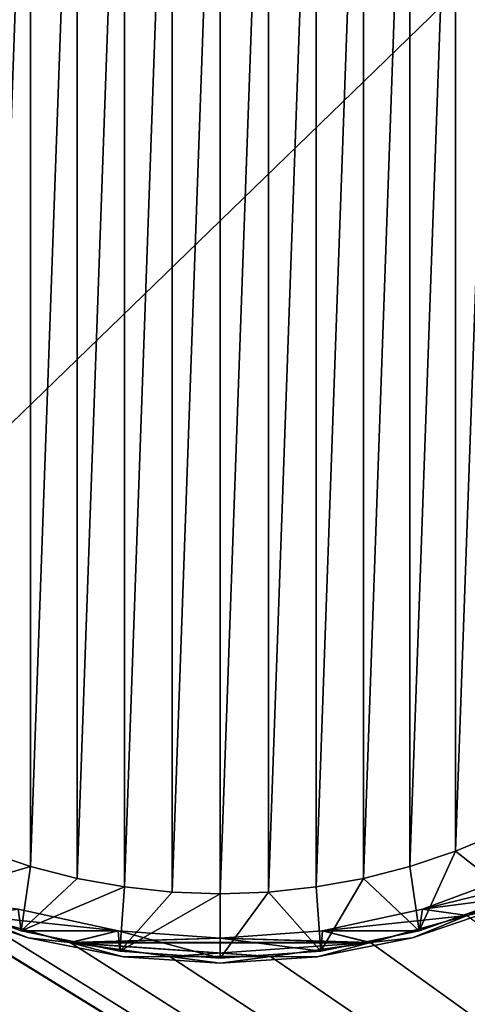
# Model space of a CAD drawing. Header units: metres. Extents: x -50 to 50, y -50 to 50.
# Tile 4 of 10: x -4 to 5, y -16 to 4. Entities that reach past the tile are written whole.
import ezdxf

# ---------------------------------------------------------------- set-up
doc = ezdxf.new("R2010")
doc.units = ezdxf.units.M
doc.layers.add('solid_BATH_SPOUT-SQUARE_ASM_SW0001', color=7, linetype='CONTINUOUS')

msp = doc.modelspace()

# ---------------------------------------------------------------- linework, layer by layer
at = {"layer": 'solid_BATH_SPOUT-SQUARE_ASM_SW0001'}
for points in [[(49.5, 48, 38.299999), (-49.5, 48, 38.299999), (-49.5, -48, 38.299999)], [(49.5, 48, 38.299999), (-49.5, -48, 38.299999), (49.5, -48, 38.299999)], [(-1.935518, -13.461543, -181.5), (-1.935518, 13.461543, -181.5), (-0.970597, 13.565315, -181.5)], [(-0.970597, -13.565315, -181.5), (-1.935518, -13.461543, -181.5), (-0.970597, 13.565315, -181.5)], [(-0.970597, -13.565315, -181.5), (0, 13.6, -181.5), (0, -13.6, -181.5)], [(-0.970597, -13.565315, -181.5), (-0.970597, 13.565315, -181.5), (0, 13.6, -181.5)], [(0, 13.6, -181.5), (0.970597, 13.565315, -181.5), (0, -13.6, -181.5)], [(0.970597, 13.565315, -181.5), (0.970597, -13.565315, -181.5), (0, -13.6, -181.5)], [(0.970597, 13.565315, -181.5), (1.935518, 13.461543, -181.5), (0.970597, -13.565315, -181.5)], [(-2.890746, -13.28921, -181.5), (-2.890746, 13.28921, -181.5), (-1.935518, 13.461543, -181.5)], [(-1.935518, -13.461543, -181.5), (-2.890746, -13.28921, -181.5), (-1.935518, 13.461543, -181.5)], [(1.935518, 13.461543, -181.5), (1.935518, -13.461543, -181.5), (0.970597, -13.565315, -181.5)], [(1.935518, 13.461543, -181.5), (2.890746, 13.28921, -181.5), (1.935518, -13.461543, -181.5)], [(-3.831446, -13.049136, -181.5), (-3.831446, 13.049136, -181.5), (-2.890746, 13.28921, -181.5)], [(-2.890746, -13.28921, -181.5), (-3.831446, -13.049136, -181.5), (-2.890746, 13.28921, -181.5)], [(2.890746, 13.28921, -181.5), (2.890746, -13.28921, -181.5), (1.935518, -13.461543, -181.5)], [(2.890746, 13.28921, -181.5), (3.831446, 13.049136, -181.5), (2.890746, -13.28921, -181.5)], [(-4.752854, -12.742458, -181.5), (-4.752854, 12.742458, -181.5), (-3.831446, 13.049136, -181.5)], [(-3.831446, -13.049136, -181.5), (-4.752854, -12.742458, -181.5), (-3.831446, 13.049136, -181.5)], [(3.831446, 13.049136, -181.5), (3.831446, -13.049136, -181.5), (2.890746, -13.28921, -181.5)], [(3.831446, 13.049136, -181.5), (4.752854, 12.742458, -181.5), (3.831446, -13.049136, -181.5)], [(4.752854, 12.742458, -181.5), (4.752854, -12.742458, -181.5), (3.831446, -13.049136, -181.5)], [(4.752854, 12.742458, -181.5), (5.649739, 12.37093, -181.5), (4.752854, -12.742458, -181.5)], [(5.649739, 12.37093, -181.5), (5.649739, -12.37093, -181.5), (4.752854, -12.742458, -181.5)], [(49.5, -48, 31.5), (-49.5, -48, 31.5), (-8.592485, -12.172887, 31.5)], [(49.5, -48, 31.5), (-8.592485, -12.172887, 31.5), (-6.854944, -13.22948, 31.5)], [(5.936176, -13.666449, -180.199997), (4.752854, -12.742458, -181.5), (5.649739, -12.37093, -181.5)], [(-5.936176, -13.666449, -180.199997), (-4.752854, -12.742458, -181.5), (-3.831446, -13.049136, -181.5)], [(4.019972, -14.347467, -180.199997), (3.831446, -13.049136, -181.5), (4.752854, -12.742458, -181.5)], [(4.019972, -14.347467, -180.199997), (4.752854, -12.742458, -181.5), (5.936176, -13.666449, -180.199997)], [(-4.019972, -14.347467, -180.199997), (-5.936176, -13.666449, -180.199997), (-3.831446, -13.049136, -181.5)], [(-4.019972, -14.347467, -180.199997), (-3.831446, -13.049136, -181.5), (-2.890746, -13.28921, -181.5)], [(4.019972, -14.347467, -180.199997), (2.890746, -13.28921, -181.5), (3.831446, -13.049136, -181.5)], [(49.5, -48, 31.5), (-6.854944, -13.22948, 31.5), (-4.989808, -14.03965, 31.5)], [(-4.019972, -14.347467, -180.199997), (-2.890746, -13.28921, -181.5), (-1.935518, -13.461543, -181.5)], [(2.028883, -14.761221, -180.199997), (1.935518, -13.461543, -181.5), (2.890746, -13.28921, -181.5)], [(2.028883, -14.761221, -180.199997), (2.890746, -13.28921, -181.5), (4.019972, -14.347467, -180.199997)], [(4.084998, -13.912682, -136.5), (6.023618, -13.189594, -136.5), (4.085468, -13.912539, -136)], [(5.936044, -13.666481, -136.5), (6.023618, -13.189594, -136.5), (4.084998, -13.912682, -136.5)], [(4.085269, -13.912601, 5), (6.023375, -13.189699, 5), (6.854506, -13.229657, 5)], [(6.023241, -13.18974, 4.5), (6.023375, -13.189699, 5), (4.085269, -13.912601, 5)], [(6.023241, -13.18974, 4.5), (4.085269, -13.912601, 5), (4.085423, -13.912552, 4.5)], [(4.085269, -13.912601, 5), (6.854506, -13.229657, 5), (4.989079, -14.039867, 5)], [(6.023241, -13.18974, 4.5), (4.085423, -13.912552, 4.5), (6.855004, -13.229466, 4.5)], [(4.085423, -13.912552, 4.5), (4.989259, -14.039837, 4.5), (6.855004, -13.229466, 4.5)], [(6.023618, -13.189594, -136.5), (6.023316, -13.189707, -136), (4.085468, -13.912539, -136)], [(6.854996, -13.22947, -136), (4.085468, -13.912539, -136), (6.023316, -13.189707, -136)], [(6.854996, -13.22947, -136), (4.989277, -14.039831, -136), (4.085468, -13.912539, -136)], [(4.989808, -14.03965, 31.5), (4.989079, -14.039867, 5), (6.854506, -13.229657, 5)], [(6.855004, -13.229466, 4.5), (4.989259, -14.039837, 4.5), (6.854989, -13.22948, -25)], [(4.989259, -14.039837, 4.5), (4.989413, -14.039792, -25), (6.854989, -13.22948, -25)], [(4.989413, -14.039792, -106.5), (4.989277, -14.039831, -136), (6.854996, -13.22947, -136)], [(6.854989, -13.22948, -106.5), (4.989413, -14.039792, -106.5), (6.854996, -13.22947, -136)], [(5.740085, -13.858262, -106.326797), (4.989413, -14.039792, -106.5), (6.854989, -13.22948, -106.5)], [(6.854989, -13.22948, -25), (4.989413, -14.039792, -25), (5.740085, -13.858262, -25.173204)], [(-2.028883, -14.761221, -180.199997), (-4.019972, -14.347467, -180.199997), (-1.935518, -13.461543, -181.5)], [(-2.028883, -14.761221, -180.199997), (-1.935518, -13.461543, -181.5), (-0.970597, -13.565315, -181.5)], [(2.028883, -14.761221, -180.199997), (0.970597, -13.565315, -181.5), (1.935518, -13.461543, -181.5)], [(-5.936018, -13.666492, -136.5), (-5.936176, -13.666449, -180.199997), (-4.019972, -14.347467, -180.199997)], [(-4.020221, -14.347396, -136.5), (-4.084998, -13.912682, -136.5), (-5.936018, -13.666492, -136.5)], [(-4.020221, -14.347396, -136.5), (-5.936018, -13.666492, -136.5), (-4.019972, -14.347467, -180.199997)], [(-2.028883, -14.761221, -180.199997), (-0.970597, -13.565315, -181.5), (0, -13.6, -181.5)], [(0, -14.9, -180.199997), (-2.028883, -14.761221, -180.199997), (0, -13.6, -181.5)], [(0, -14.9, -180.199997), (0, -13.6, -181.5), (0.970597, -13.565315, -181.5)], [(2.028883, -14.761221, -180.199997), (0, -14.9, -180.199997), (0.970597, -13.565315, -181.5)], [(4.019972, -14.347467, -180.199997), (5.936176, -13.666449, -180.199997), (4.020244, -14.347389, -136.5)], [(5.936176, -13.666449, -180.199997), (5.936044, -13.666481, -136.5), (4.020244, -14.347389, -136.5)], [(5.936044, -13.666481, -136.5), (4.084998, -13.912682, -136.5), (4.020244, -14.347389, -136.5)], [(-3.882408, -14.488854, -106.326797), (-5.740085, -13.858262, -106.326797), (-4.989413, -14.039792, -106.5)], [(-5.740085, -13.858262, -25.173204), (-5.740085, -13.858262, -106.326797), (-3.882408, -14.488854, -106.326797)], [(-3.882408, -14.488854, -25.173204), (-5.740085, -13.858262, -25.173204), (-3.882408, -14.488854, -106.326797)], [(-4.989413, -14.039792, -25), (-5.740085, -13.858262, -25.173204), (-3.882408, -14.488854, -25.173204)], [(-2.063468, -14.352402, 4.5), (-4.085468, -13.912539, 4.5), (-4.989277, -14.039831, 4.5)], [(-4.989259, -14.039837, -136), (-4.085423, -13.912552, -136), (-2.063432, -14.352407, -136)], [(-4.085269, -13.912601, 5), (-2.06351, -14.352387, 5), (-4.989097, -14.039861, 5)], [(-2.063468, -14.352402, 4.5), (-4.085269, -13.912601, 5), (-4.085468, -13.912539, 4.5)], [(-2.063604, -14.352381, -136.5), (-2.063432, -14.352407, -136), (-4.085423, -13.912552, -136)], [(-4.084998, -13.912682, -136.5), (-2.063604, -14.352381, -136.5), (-4.085423, -13.912552, -136)], [(-2.063468, -14.352402, 4.5), (-2.06351, -14.352387, 5), (-4.085269, -13.912601, 5)], [(-4.020221, -14.347396, -136.5), (-2.063604, -14.352381, -136.5), (-4.084998, -13.912682, -136.5)], [(4.085423, -13.912552, 4.5), (2.06351, -14.352387, 5), (2.063432, -14.352407, 4.5)], [(4.085423, -13.912552, 4.5), (2.063432, -14.352407, 4.5), (4.989259, -14.039837, 4.5)], [(4.084998, -13.912682, -136.5), (4.085468, -13.912539, -136), (2.063468, -14.352402, -136)], [(4.989277, -14.039831, -136), (2.063468, -14.352402, -136), (4.085468, -13.912539, -136)], [(2.063604, -14.352381, -136.5), (4.084998, -13.912682, -136.5), (2.063468, -14.352402, -136)], [(4.085423, -13.912552, 4.5), (4.085269, -13.912601, 5), (2.06351, -14.352387, 5)], [(2.06351, -14.352387, 5), (4.085269, -13.912601, 5), (4.989079, -14.039867, 5)], [(4.020244, -14.347389, -136.5), (4.084998, -13.912682, -136.5), (2.063604, -14.352381, -136.5)], [(5.740085, -13.858262, -106.326797), (3.882408, -14.488854, -106.326797), (4.989413, -14.039792, -106.5)], [(3.882408, -14.488854, -25.173204), (3.882408, -14.488854, -106.326797), (5.740085, -13.858262, -106.326797)], [(5.740085, -13.858262, -25.173204), (3.882408, -14.488854, -25.173204), (5.740085, -13.858262, -106.326797)], [(4.989413, -14.039792, -25), (3.882408, -14.488854, -25.173204), (5.740085, -13.858262, -25.173204)], [(-3.031379, -14.58836, 31.5), (-4.989808, -14.03965, 31.5), (-4.989097, -14.039861, 5)], [(49.5, -48, 31.5), (-4.989808, -14.03965, 31.5), (-3.031379, -14.58836, 31.5)], [(-4.989413, -14.039792, -106.5), (-4.989259, -14.039837, -136), (-3.031772, -14.588248, -136)], [(-3.031663, -14.588318, -106.5), (-4.989413, -14.039792, -106.5), (-3.031772, -14.588248, -136)], [(-3.882408, -14.488854, -106.326797), (-4.989413, -14.039792, -106.5), (-3.031663, -14.588318, -106.5)], [(-3.031663, -14.588318, -25), (-4.989413, -14.039792, -25), (-3.882408, -14.488854, -25.173204)], [(-4.989277, -14.039831, 4.5), (-4.989413, -14.039792, -25), (-3.031663, -14.588318, -25)], [(-3.031807, -14.588241, 4.5), (-4.989277, -14.039831, 4.5), (-3.031663, -14.588318, -25)], [(-2.063468, -14.352402, 4.5), (-4.989277, -14.039831, 4.5), (-3.031807, -14.588241, 4.5)], [(-3.031772, -14.588248, -136), (-4.989259, -14.039837, -136), (-2.063432, -14.352407, -136)], [(-2.06351, -14.352387, 5), (-3.030949, -14.588448, 5), (-4.989097, -14.039861, 5)], [(-3.031379, -14.58836, 31.5), (-4.989097, -14.039861, 5), (-3.030949, -14.588448, 5)], [(2.063432, -14.352407, 4.5), (3.031772, -14.588248, 4.5), (4.989259, -14.039837, 4.5)], [(4.989277, -14.039831, -136), (3.031807, -14.588241, -136), (2.063468, -14.352402, -136)], [(2.06351, -14.352387, 5), (4.989079, -14.039867, 5), (3.030934, -14.58845, 5)], [(3.031379, -14.58836, 31.5), (3.030934, -14.58845, 5), (4.989079, -14.039867, 5)], [(4.989808, -14.03965, 31.5), (3.031379, -14.58836, 31.5), (4.989079, -14.039867, 5)], [(49.5, -48, 31.5), (3.031379, -14.58836, 31.5), (4.989808, -14.03965, 31.5)], [(4.989413, -14.039792, -106.5), (3.031663, -14.588318, -106.5), (4.989277, -14.039831, -136)], [(3.882408, -14.488854, -106.326797), (3.031663, -14.588318, -106.5), (4.989413, -14.039792, -106.5)], [(4.989413, -14.039792, -25), (3.031663, -14.588318, -25), (3.882408, -14.488854, -25.173204)], [(3.031772, -14.588248, 4.5), (3.031663, -14.588318, -25), (4.989413, -14.039792, -25)], [(3.031663, -14.588318, -106.5), (3.031807, -14.588241, -136), (4.989277, -14.039831, -136)], [(4.989259, -14.039837, 4.5), (3.031772, -14.588248, 4.5), (4.989413, -14.039792, -25)], [(-2.028814, -14.761214, -136.5), (-2.063604, -14.352381, -136.5), (-4.020221, -14.347396, -136.5)], [(-4.020221, -14.347396, -136.5), (-4.019972, -14.347467, -180.199997), (-2.028883, -14.761221, -180.199997)], [(-2.028814, -14.761214, -136.5), (-4.020221, -14.347396, -136.5), (-2.028883, -14.761221, -180.199997)], [(-1.957846, -14.871679, -106.326797), (-3.882408, -14.488854, -106.326797), (-3.031663, -14.588318, -106.5)], [(-3.882408, -14.488854, -25.173204), (-3.882408, -14.488854, -106.326797), (-1.957846, -14.871679, -106.326797)], [(-1.957846, -14.871679, -25.173204), (-3.882408, -14.488854, -25.173204), (-1.957846, -14.871679, -106.326797)], [(-3.031663, -14.588318, -25), (-3.882408, -14.488854, -25.173204), (-1.957846, -14.871679, -25.173204)], [(-2.063468, -14.352402, 4.5), (-3.031807, -14.588241, 4.5), (0, -14.5, 4.5)], [(0, -14.5, 4.5), (-3.031807, -14.588241, 4.5), (3.031772, -14.588248, 4.5)], [(-3.031772, -14.588248, -136), (-2.063432, -14.352407, -136), (0, -14.5, -136)], [(3.031807, -14.588241, -136), (-3.031772, -14.588248, -136), (0, -14.5, -136)], [(-2.06351, -14.352387, 5), (0, -14.5, 5), (-3.030949, -14.588448, 5)], [(0, -14.5, 5), (3.030934, -14.58845, 5), (-3.030949, -14.588448, 5)], [(-2.063604, -14.352381, -136.5), (0, -14.5, -136.5), (-2.063432, -14.352407, -136)], [(0, -14.9, -136.5), (0, -14.5, -136.5), (-2.063604, -14.352381, -136.5)], [(0, -14.9, -136.5), (-2.063604, -14.352381, -136.5), (-2.028814, -14.761214, -136.5)], [(0, -14.5, 4.5), (0, -14.5, 5), (-2.06351, -14.352387, 5)], [(-2.063468, -14.352402, 4.5), (0, -14.5, 4.5), (-2.06351, -14.352387, 5)], [(-2.063432, -14.352407, -136), (0, -14.5, -136.5), (0, -14.5, -136)], [(2.063604, -14.352381, -136.5), (0, -14.5, -136), (0, -14.5, -136.5)], [(2.028821, -14.761213, -136.5), (2.063604, -14.352381, -136.5), (0, -14.5, -136.5)], [(2.063604, -14.352381, -136.5), (2.063468, -14.352402, -136), (0, -14.5, -136)], [(2.06351, -14.352387, 5), (3.030934, -14.58845, 5), (0, -14.5, 5)], [(2.063432, -14.352407, 4.5), (2.06351, -14.352387, 5), (0, -14.5, 5)], [(3.031807, -14.588241, -136), (0, -14.5, -136), (2.063468, -14.352402, -136)], [(2.063432, -14.352407, 4.5), (0, -14.5, 5), (0, -14.5, 4.5)], [(2.063432, -14.352407, 4.5), (0, -14.5, 4.5), (3.031772, -14.588248, 4.5)], [(2.028821, -14.761213, -136.5), (0, -14.5, -136.5), (0, -14.9, -136.5)], [(3.882408, -14.488854, -106.326797), (1.957846, -14.871679, -106.326797), (3.031663, -14.588318, -106.5)], [(1.957846, -14.871679, -25.173204), (1.957846, -14.871679, -106.326797), (3.882408, -14.488854, -106.326797)], [(3.882408, -14.488854, -25.173204), (1.957846, -14.871679, -25.173204), (3.882408, -14.488854, -106.326797)], [(3.031663, -14.588318, -25), (1.957846, -14.871679, -25.173204), (3.882408, -14.488854, -25.173204)], [(4.020244, -14.347389, -136.5), (2.063604, -14.352381, -136.5), (2.028821, -14.761213, -136.5)], [(4.019972, -14.347467, -180.199997), (4.020244, -14.347389, -136.5), (2.028821, -14.761213, -136.5)], [(2.028883, -14.761221, -180.199997), (4.019972, -14.347467, -180.199997), (2.028821, -14.761213, -136.5)], [(-3.031807, -14.588241, 4.5), (-3.031663, -14.588318, -25), (-1.017095, -14.865245, -25)], [(-1.01691, -14.86526, 4.5), (-3.031807, -14.588241, 4.5), (-1.017095, -14.865245, -25)], [(3.031772, -14.588248, 4.5), (-3.031807, -14.588241, 4.5), (-1.01691, -14.86526, 4.5)], [(3.031807, -14.588241, -136), (1.01691, -14.86526, -136), (-3.031772, -14.588248, -136)], [(1.01691, -14.86526, -136), (-1.016863, -14.865264, -136), (-3.031772, -14.588248, -136)], [(-3.031663, -14.588318, -106.5), (-3.031772, -14.588248, -136), (-1.016863, -14.865264, -136)], [(-1.017095, -14.865245, -106.5), (-3.031663, -14.588318, -106.5), (-1.016863, -14.865264, -136)], [(-1.957846, -14.871679, -106.326797), (-3.031663, -14.588318, -106.5), (-1.017095, -14.865245, -106.5)], [(-1.017095, -14.865245, -25), (-3.031663, -14.588318, -25), (-1.957846, -14.871679, -25.173204)], [(-1.01697, -14.865245, 31.5), (-3.031379, -14.58836, 31.5), (-3.030949, -14.588448, 5)], [(49.5, -48, 31.5), (-3.031379, -14.58836, 31.5), (-1.01697, -14.865245, 31.5)], [(1.016562, -14.865279, 5), (-1.016574, -14.865278, 5), (-3.030949, -14.588448, 5)], [(-1.01697, -14.865245, 31.5), (-3.030949, -14.588448, 5), (-1.016574, -14.865278, 5)], [(3.030934, -14.58845, 5), (1.016562, -14.865279, 5), (-3.030949, -14.588448, 5)], [(3.031772, -14.588248, 4.5), (-1.01691, -14.86526, 4.5), (1.016863, -14.865264, 4.5)], [(1.01697, -14.865245, 31.5), (1.016562, -14.865279, 5), (3.030934, -14.58845, 5)], [(3.031772, -14.588248, 4.5), (1.016863, -14.865264, 4.5), (3.031663, -14.588318, -25)], [(1.016863, -14.865264, 4.5), (1.017095, -14.865245, -25), (3.031663, -14.588318, -25)], [(1.017095, -14.865245, -106.5), (1.01691, -14.86526, -136), (3.031807, -14.588241, -136)], [(3.031379, -14.58836, 31.5), (1.01697, -14.865245, 31.5), (3.030934, -14.58845, 5)], [(49.5, -48, 31.5), (1.01697, -14.865245, 31.5), (3.031379, -14.58836, 31.5)], [(3.031663, -14.588318, -106.5), (1.017095, -14.865245, -106.5), (3.031807, -14.588241, -136)], [(1.957846, -14.871679, -106.326797), (1.017095, -14.865245, -106.5), (3.031663, -14.588318, -106.5)], [(3.031663, -14.588318, -25), (1.017095, -14.865245, -25), (1.957846, -14.871679, -25.173204)], [(-2.028814, -14.761214, -136.5), (-2.028883, -14.761221, -180.199997), (0, -14.9, -180.199997)], [(0, -14.9, -136.5), (-2.028814, -14.761214, -136.5), (0, -14.9, -180.199997)], [(0, -15, -106.326797), (-1.957846, -14.871679, -106.326797), (-1.017095, -14.865245, -106.5)], [(-1.017095, -14.865245, -25), (-1.957846, -14.871679, -25.173204), (0, -15, -25.173204)], [(-1.957846, -14.871679, -25.173204), (-1.957846, -14.871679, -106.326797), (0, -15, -106.326797)], [(0, -15, -25.173204), (-1.957846, -14.871679, -25.173204), (0, -15, -106.326797)], [(-1.017095, -14.865245, -106.5), (-1.016863, -14.865264, -136), (1.01691, -14.86526, -136)], [(1.017095, -14.865245, -106.5), (-1.017095, -14.865245, -106.5), (1.01691, -14.86526, -136)], [(0, -15, -106.326797), (-1.017095, -14.865245, -106.5), (1.017095, -14.865245, -106.5)], [(1.017095, -14.865245, -25), (-1.017095, -14.865245, -25), (0, -15, -25.173204)], [(-1.01691, -14.86526, 4.5), (-1.017095, -14.865245, -25), (1.017095, -14.865245, -25)], [(-1.01697, -14.865245, 31.5), (-1.016574, -14.865278, 5), (1.016562, -14.865279, 5)], [(1.01697, -14.865245, 31.5), (-1.01697, -14.865245, 31.5), (1.016562, -14.865279, 5)], [(49.5, -48, 31.5), (-1.01697, -14.865245, 31.5), (1.01697, -14.865245, 31.5)], [(1.016863, -14.865264, 4.5), (-1.01691, -14.86526, 4.5), (1.017095, -14.865245, -25)], [(2.028883, -14.761221, -180.199997), (2.028821, -14.761213, -136.5), (0, -14.9, -136.5)], [(2.028883, -14.761221, -180.199997), (0, -14.9, -136.5), (0, -14.9, -180.199997)], [(1.957846, -14.871679, -106.326797), (0, -15, -106.326797), (1.017095, -14.865245, -106.5)], [(1.017095, -14.865245, -25), (0, -15, -25.173204), (1.957846, -14.871679, -25.173204)], [(0, -15, -25.173204), (0, -15, -106.326797), (1.957846, -14.871679, -106.326797)], [(1.957846, -14.871679, -25.173204), (0, -15, -25.173204), (1.957846, -14.871679, -106.326797)]]:
    msp.add_3dface(points, dxfattribs=at)

doc.saveas('drawing.dxf')
